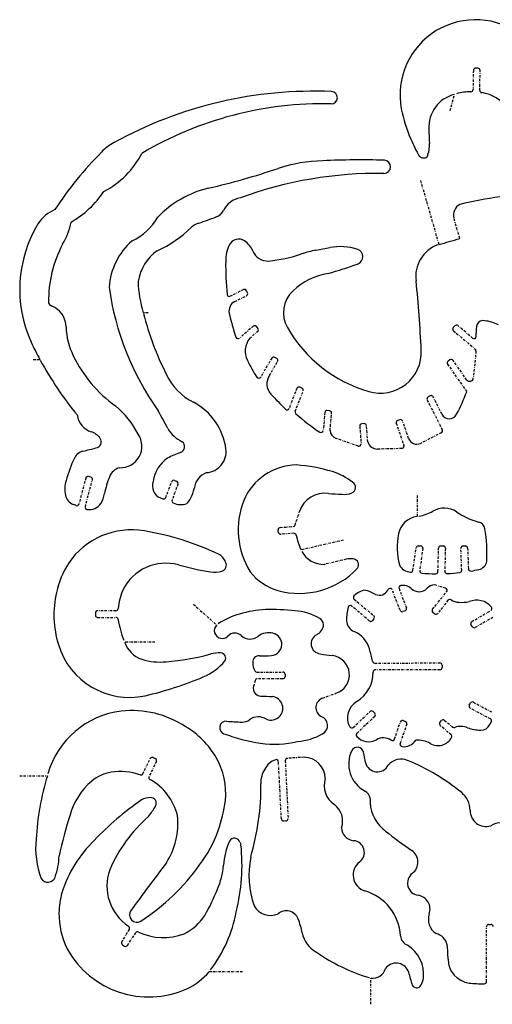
# Model space of a CAD drawing. Extents: x 0 to 243, y 0 to 201.
# Tile 1 of 2: x 0 to 96, y 1 to 201. Entities that reach past the tile are written whole.
import ezdxf

# ---------------------------------------------------------------- set-up
doc = ezdxf.new("R2010")
doc.units = 0
doc.linetypes.add('BORDER', pattern=[1.75, 0.5, -0.25, 0.5, -0.25, 0, -0.25])
doc.layers.add('GREEN', color=3, linetype='CONTINUOUS')

msp = doc.modelspace()

# ---------------------------------------------------------------- linework, layer by layer
at = {"layer": 'GREEN', "linetype": 'BORDER'}
for p, q in [((92.451, 191.046243), (92.396, 187.145243)), ((93.371, 191.502243), (92.925, 191.506243)), ((93.771, 186.975243), (93.831, 191.028243)), ((87.727, 182.877243), (88.614, 186.156243)), ((81.71, 168.571243), (85.427, 155.557243)), ((89.677, 156.772243), (88.495, 160.893243)), ((45.595, 146.348243), (42.923, 145.000243)), ((43.843, 143.919243), (46.216, 145.115243)), ((46.419, 145.732243), (46.212, 146.141243)), ((26.16, 141.651243), (25.171, 141.651243)), ((47.592, 138.891243), (44.809, 136.463243)), ((48.539, 138.500243), (48.24, 138.845243)), ((88.647, 138.956243), (88.352, 138.606243)), ((92.304, 136.476243), (89.295, 139.011243)), ((46.874, 136.435243), (48.498, 137.852243)), ((88.407, 137.958243), (92.823, 134.236243)), ((52.394, 132.313243), (51.998, 132.548243)), ((92.984, 133.836243), (92.446, 128.344243)), ((2.755, 132.120243), (4.117, 132.120243)), ((51.373, 132.382243), (49.114, 128.532243)), ((50.904, 128.863243), (52.56, 131.683243)), ((87.198, 131.136243), (91.117, 125.538243)), ((87.69, 132.042243), (87.313, 131.780243)), ((91.085, 127.989243), (88.329, 131.927243)), ((56.474, 126.195243), (54.906, 122.143243)), ((56.161, 121.563243), (57.758, 125.699243)), ((57.495, 126.292243), (57.068, 126.458243)), ((83.665, 124.691243), (83.255, 124.489243)), ((86.057, 120.961243), (84.281, 124.489243)), ((83.048, 123.868243), (86.121, 117.768243)), ((62.187, 121.283243), (61.861, 117.649243)), ((63.14, 121.655243), (62.684, 121.697243)), ((63.245, 117.653243), (63.558, 121.158243)), ((69.304, 118.495243), (69.584, 114.921243)), ((70.182, 119.029243), (69.727, 118.992243)), ((70.937, 115.330243), (70.679, 118.605243)), ((76.751, 119.098243), (78.306, 114.571243)), ((77.473, 119.829243), (77.041, 119.682243)), ((79.263, 116.025243), (78.057, 119.544243)), ((85.914, 117.152243), (81.678, 115.013243)), ((68.972, 114.452243), (64.492, 116.025243)), ((77.878, 113.959243), (72.928, 113.844243)), ((13.469, 107.943243), (12.103, 102.653243)), ((13.381, 102.096243), (14.803, 107.598243)), ((14.476, 108.154243), (14.03, 108.269243)), ((29.771, 103.968243), (30.949, 107.179243)), ((32.246, 106.705243), (31.045, 103.430243)), ((31.542, 107.455243), (31.97, 107.299243)), ((11.486, 102.340243), (10.902, 102.574243)), ((28.681, 103.881243), (29.182, 103.697243)), ((80.978, 104.355243), (80.978, 100.104243)), ((56.134, 98.375243), (57.031, 101.153243)), ((52.698, 96.926243), (52.665, 97.381243)), ((53.093, 97.873243), (55.729, 98.057243)), ((55.858, 96.686243), (53.19, 96.498243)), ((65.946, 95.256243), (57.339, 93.296243)), ((80.141, 89.142243), (80.781, 93.701243)), ((81.236, 94.097243), (81.701, 94.097243)), ((82.156, 93.572243), (81.526, 89.083243)), ((85.247, 88.880243), (85.367, 93.646243)), ((85.827, 94.097243), (86.287, 94.097243)), ((86.747, 93.623243), (86.627, 88.940243)), ((90.077, 89.142243), (89.912, 93.618243)), ((90.372, 94.097243), (90.827, 94.097243)), ((91.287, 93.650243), (91.448, 89.423243)), ((66.553, 91.387243), (62.049, 90.334243)), ((77.519, 80.991243), (75.932, 85.127243)), ((77.321, 85.407243), (78.807, 81.483243)), ((84.139, 81.203243), (87.014, 84.745243)), ((86.788, 85.476243), (84.58, 86.143243)), ((68.158, 83.227243), (72.128, 79.892243)), ((87.285, 83.029243), (85.21, 80.347243)), ((15.428, 80.444243), (15.428, 79.984243)), ((19.601, 80.904243), (15.888, 80.904243)), ((35.438, 82.201243), (40.13, 77.974243)), ((71.24, 78.834243), (67.666, 81.838243)), ((78.54, 80.890243), (78.113, 80.724243)), ((84.557, 80.274243), (84.208, 80.554243)), ((92.143, 78.691243), (96.025, 80.936243)), ((15.888, 79.524243), (19.591, 79.524243)), ((72.183, 79.243243), (71.889, 78.889243)), ((96.43, 79.505243), (92.828, 77.486243)), ((92.198, 77.661243), (91.972, 78.066243)), ((27.559, 74.505243), (21.353, 74.505243)), ((48.337, 68.392243), (53.608, 68.392243)), ((72.349, 70.227243), (85.615, 70.241243)), ((85.615, 68.861243), (72.468, 68.861243)), ((86.075, 69.781243), (86.075, 69.321243)), ((47.973, 66.662243), (47.78, 65.880243)), ((53.608, 67.016243), (48.42, 67.012243)), ((54.068, 67.932243), (54.068, 67.476243)), ((61.778, 63.083243), (64.446, 64.063243)), ((92.474, 62.237243), (96.388, 60.130243)), ((67.983, 57.113243), (71.397, 60.337243)), ((72.05, 60.319243), (72.363, 59.988243)), ((91.632, 61.648243), (91.848, 62.053243)), ((95.915, 58.824243), (91.821, 61.023243)), ((72.344, 59.334243), (68.715, 55.907243)), ((78.149, 58.483243), (78.582, 58.332243)), ((85.652, 58.125243), (85.951, 58.479243)), ((86.595, 58.534243), (88.242, 57.182243)), ((76.392, 54.753243), (77.565, 58.194243)), ((78.872, 57.752243), (77.524, 53.791243)), ((87.901, 55.604243), (85.703, 57.476243)), ((95.813, 57.669243), (96.103, 58.194243)), ((25.107, 47.669243), (26.616, 50.742243)), ((27.227, 50.953243), (27.641, 50.751243)), ((54.119, 50.309243), (54.699, 38.510243)), ((57.96, 51.036243), (54.547, 50.792243)), ((27.853, 50.134243), (26.367, 47.117243)), ((53.323, 38.446243), (52.748, 50.111243)), ((0, 47.264243), (5.649, 47.264243)), ((54.262, 38.027243), (53.806, 38.009243)), ((95.137, 5.294243), (95.137, 16.490243)), ((95.597, 16.950243), (96.057, 16.950243)), ((22.31, 15.933243), (20.792, 13.422243)), ((21.965, 12.672243), (23.635, 15.207243)), ((20.93, 12.801243), (21.33, 12.539243)), ((45.439, 7.285243), (38.594, 7.285243)), ((71.567, 0.652243), (71.567, 5.997243))]:
    msp.add_line(p, q, dxfattribs=at)
at = {"layer": 'GREEN', "linetype": 'CONTINUOUS'}
for centre, radius, start, end in [((92.891086, 186.010049), 15.377416, -17.210065, 190.517033), ((92.920041, 191.037139), 0.46913, 89.394372, 178.88811), ((93.361897, 191.033202), 0.46913, -0.605628, 88.88811), ((59.993345, 102.296823), 84.513661, 87.598242, 118.810505), ((63.483805, 185.476062), 1.26122, -91.445036, 87.673649), ((92.019577, 175.68728), 11.008251, 90.414184, 105.768885), ((91.944602, 187.14662), 0.4514, -90.584107, -0.174766), ((94.230815, 186.96991), 0.459846, 179.335578, 261.393495), ((90.244238, 179.499367), 6.853588, 103.760642, 183.958455), ((92.978171, 178.671546), 7.93253, -8.527754, 81.41727), ((61.7336, 112.022516), 72.213175, 88.636449, 120.681247), ((109.735456, 189.909201), 32.659338, -168.151153, -156.836115), ((135.546527, 178.984458), 52.139543, 179.954083, 183.134744), ((112.250265, 190.953169), 35.382082, -156.883764, -150.464727), ((23.056703, 168.691511), 8.545049, 116.342177, 138.135398), ((77.101213, 175.771148), 6.394048, -21.312118, 3.246392), ((65.92729, 124.76772), 69.905701, 134.772678, 147.159007), ((8.910656, 182.342765), 17.964031, -62.688696, -27.215064), ((69.358481, 30.736874), 142.073784, 88.001527, 93.051254), ((74.266756, 171.390499), 1.334545, -91.19172, 88.014209), ((82.50364, 175.067174), 1.870192, -123.699059, -96.004681), ((82.43794, 174.093054), 0.895291, -98.345249, -46.165408), ((8.496365, 300.158502), 136.432667, -77.302828, -71.110778), ((62.480148, 140.633865), 31.982696, 91.225718, 107.871866), ((73.096224, 88.147621), 81.916594, 89.20067, 110.081227), ((43.72449, 145.880519), 21.820361, 103.896288, 135.552877), ((0.919104, 177.057371), 19.429851, -60.543426, -33.330688), ((45.869051, 160.273876), 4.893662, 100.586366, 153.200982), ((112.174606, 68.405974), 97.928245, 93.503065, 103.273091), ((10.05612, 155.738123), 7.507129, 112.411358, 146.959551), ((90.842274, 161.565165), 2.441552, 118.1339, 195.974113), ((18.201655, 166.689627), 11.379102, -65.668613, -29.07306), ((11.888954, 234.701414), 78.730007, -71.769419, -69.02515), ((39.111886, 163.687171), 2.676666, -69.002691, -26.801904), ((25.988025, 146.362803), 25.987509, 148.783995, 204.380645), ((-2.417266, 162.475699), 13.101289, -31.495137, -10.272963), ((17.99434, 176.293507), 24.184926, -65.465278, -45.57561), ((38.060764, 155.332262), 4.842947, 108.56331, 130.383736), ((44.61471, 154.534157), 2.116421, 56.462356, 151.092065), ((35.872201, 336.937701), 188.028053, -74.719187, -73.372216), ((31.169784, 143.888832), 25.305169, 152.352401, 180.316059), ((32.188052, 145.842808), 14.008975, 131.584285, 175.839191), ((49.337894, 152.254296), 7.358794, 153.330489, 180.895841), ((43.223203, 152.395182), 4.668144, 22.628123, 56.731134), ((39.255935, 274.076181), 121.5424, -79.989254, -78.632065), ((65.382028, 144.06407), 11.068773, 71.473802, 101.300761), ((87.520967, 149.077876), 6.807097, 109.88183, 188.053284), ((33.832504, 146.332536), 9.846055, 126.058557, 170.307373), ((50.545454, 155.451869), 3.26651, -157.298846, -86.866682), ((47.823511, 182.072435), 30.022629, -84.456001, -71.326503), ((63.82079, 134.806967), 19.876651, 99.956816, 108.736758), ((68.399326, 153.085289), 1.556346, -69.317908, 71.273206), ((106.378882, 151.37315), 64.403439, 179.318438, 185.349967), ((39.739398, 230.89123), 84.472856, -74.132098, -69.770165), ((65.163699, 135.912173), 13.921054, 99.625475, 132.795291), ((74.426348, 154.593917), 56.740007, -172.16517, -144.512918), ((48.885285, 148.812332), 24.77193, -178.098216, -163.197068), ((-175.964871, 121.788578), 258.093025, 2.712405, 5.856622), ((42.716085, 145.413678), 0.462323, -174.360168, -63.412995), ((45.796981, 145.927245), 0.466943, 27.277201, 115.630178), ((46.007111, 145.525864), 0.4607, -63.036904, 26.61332), ((59.845335, 141.654245), 6.094407, 132.781332, 209.954403), ((6.829471, 143.980803), 0.991879, -166.499371, -109.400427), ((4.677086, 138.614111), 4.791445, 1.448646, 67.63833), ((44.790565, 142.002818), 2.137888, 116.309816, 192.331272), ((84.945271, 156.854757), 61.669708, -165.600114, -153.265528), ((82.630679, 150.064351), 40.827167, -167.957439, -160.827617), ((22.705876, 138.927056), 13.240266, -179.169921, -152.845165), ((47.892415, 138.535998), 0.465239, 41.659308, 130.219728), ((79.043355, 152.692743), 28.239662, -150.089761, -106.235373), ((88.708574, 138.310173), 0.463467, 140.296549, 229.406331), ((88.998931, 138.654669), 0.463467, 50.296549, 139.406331), ((98.010985, 137.824876), 4.99823, 162.927761, 184.172095), ((94.406251, 138.778094), 1.280963, 73.968925, 156.335705), ((93.858675, 132.101673), 7.958772, 62.236942, 83.497346), ((44.504154, 136.811813), 0.463068, -160.369388, -48.828288), ((48.195096, 138.196705), 0.4587, -48.673091, 41.432351), ((92.597208, 136.831755), 0.460825, -129.514071, -0.685322), ((88.361506, 136.907875), 4.697203, -0.995792, 6.765604), ((69.178296, 167.63691), 74.12426, -154.422599, -151.370073), ((50.101551, 133.824339), 4.151374, 141.029125, 207.192416), ((35.270745, 144.56181), 27.001497, -154.375045, -125.703288), ((51.764973, 132.166023), 0.447654, 58.630674, 151.118014), ((73.485496, 133.60869), 8.362769, -106.231096, 2.697344), ((92.526711, 133.884585), 0.459837, -6.034618, 49.884189), ((70.288176, 168.246082), 75.392485, -151.241417, -140.932678), ((71.011933, 143.57435), 27.22057, -154.666975, -146.408909), ((52.170103, 131.917378), 0.454796, -30.984992, 60.507928), ((87.579461, 131.400393), 0.463991, 125.049265, 214.701391), ((87.952, 131.665243), 0.4591, 34.797763, 124.797763), ((40.841684, 134.178861), 12.086867, -155.216934, -116.746835), ((48.719923, 128.763962), 0.457154, -146.89009, -30.455754), ((53.440572, 127.148272), 3.061914, 145.937454, 222.663402), ((56.901985, 126.030907), 0.458451, 68.769384, 158.994399), ((91.701015, 128.413966), 0.748241, -145.414932, -5.346747), ((136.052958, 203.430791), 115.506695, -137.282742, -135.159035), ((57.332378, 125.865298), 0.456868, -21.313059, 69.148358), ((83.471553, 124.072059), 0.47004, 117.433028, 205.697074), ((83.872, 124.282243), 0.458399, 26.844541, 116.844541), ((48.512043, 142.024022), 45.683294, -27.488098, -21.153702), ((8.477664, 109.041656), 17.508976, 26.58091, 50.930149), ((29.588233, 112.27381), 12.540487, 7.19398, 62.380362), ((15.764037, 121.234779), 4.04252, -172.844651, -107.20937), ((-401.136706, -116.051818), 490.771821, 28.487512, 28.970126), ((54.475243, 122.312488), 0.462812, -134.474599, -21.449929), ((56.576027, 121.394439), 0.448042, 157.866935, 228.815983), ((84.79507, 153.002788), 42.820206, -131.751578, -123.520886), ((62.641071, 121.243458), 0.455811, 84.595831, 174.992628), ((63.104819, 121.201375), 0.455229, -5.43683, 85.567607), ((87.553358, 121.708987), 1.672785, -153.448267, -27.43585), ((69.764, 118.532243), 0.461486, 94.598673, 184.598673), ((70.217356, 118.567402), 0.463193, 4.686095, 94.377675), ((77.188, 119.245243), 0.461062, 108.592138, 198.592138), ((77.626485, 119.402908), 0.453121, 18.174569, 109.799412), ((13.518363, 114.004716), 3.528273, 35.015712, 72.692904), ((20.554435, 114.401311), 4.353493, -93.11322, 34.645238), ((35.71362, 121.102152), 6.300274, -150.818126, -114.259765), ((61.401291, 117.690042), 0.461516, -123.286299, -5.071717), ((65.106909, 117.787827), 1.866766, -175.865674, -109.232225), ((85.716053, 117.561541), 0.454651, -64.190393, 27.041684), ((15.375709, 115.315329), 1.255108, -82.75473, 34.667034), ((32.339391, 114.351785), 1.27677, -70.908188, 52.025531), ((69.128009, 114.882466), 0.457637, -109.931835, 4.860605), ((72.882099, 115.859552), 2.015831, -164.777036, -88.695238), ((77.863501, 114.425043), 0.466026, -88.217086, 18.283328), ((80.923862, 116.601128), 1.75787, -160.876572, -64.595438), ((13.691875, 110.731663), 2.833699, 106.459108, 153.314815), ((3.043168, 161.328565), 48.881182, -78.37977, -75.194736), ((38.631821, 96.171898), 17.961291, 109.091781, 118.334731), ((37.78812, 113.312961), 4.275021, -86.219376, 7.138943), ((34.442817, 100.809257), 25.834421, 154.320539, 165.186941), ((34.135049, 106.269514), 6.989208, 125.192414, 171.759696), ((56.561597, 98.785522), 11.822147, 90.889834, 157.302715), ((53.920379, 76.776277), 33.919117, 73.208967, 85.844973), ((21.206226, 107.04084), 3.141583, 106.423337, 158.166214), ((39.504175, 105.354365), 3.961591, 111.224295, 173.013386), ((60.304063, 97.884969), 11.866276, 50.743259, 73.274601), ((14.95332, 105.653245), 5.762015, 162.204419, 192.132309), ((13.915328, 107.820876), 0.462798, 75.653843, 164.668342), ((14.363997, 107.714211), 0.454062, -14.797424, 75.719506), ((38.503628, 100.388721), 21.673748, 158.84887, 168.32872), ((29.703392, 106.333159), 2.656535, 159.321535, 247.364987), ((31.38333, 107.021107), 0.462223, 69.923438, 159.993926), ((31.811432, 106.864444), 0.462811, -20.119964, 69.963505), ((67.230209, 106.019372), 1.20428, -68.068729, 61.057373), ((11.857851, 104.987643), 2.595795, -167.871264, -111.606539), ((9.946112, 106.277855), 7.48468, -28.206263, -11.59694), ((26.235942, 108.11695), 9.610598, -26.763296, -13.727925), ((62.085547, 99.520599), 5.311683, 80.819509, 162.09929), ((68.716103, 210.117895), 105.512257, -93.141943, -91.647277), ((66.203008, 108.552617), 3.93786, -97.588264, -67.971059), ((11.656611, 102.768555), 0.461042, -111.719083, -14.484161), ((14.157254, 104.411488), 2.912057, -97.780977, -35.023013), ((29.337781, 104.134239), 0.463933, -109.620207, -20.965299), ((31.475304, 103.274206), 0.457722, 160.068338, 244.74248), ((32.815281, 106.088393), 3.574638, -115.435368, -69.724784), ((32.104617, 104.94959), 2.950157, -48.641175, -23.161053), ((60.791648, 97.40658), 16.260676, 158.57154, 211.794529), ((13.821108, 101.978189), 0.455666, 164.984522, 262.673523), ((79.993875, 108.281555), 8.234088, -80.548615, -59.330179), ((86.474613, 97.34404), 4.479262, 55.448684, 120.607178), ((97.071959, 112.735752), 14.20786, -124.546686, -104.448333), ((55.698758, 98.51266), 0.45642, -86.200826, -17.522218), ((81.507475, 95.743949), 4.392323, 96.923584, 169.196622), ((93.09094, 97.283166), 1.749298, 9.744472, 75.56527), ((22.810201, 81.842154), 15.546853, 80.354883, 145.935967), ((15.472888, 38.977065), 59.035372, 64.908208, 80.304648), ((53.125, 97.413243), 0.461112, 93.979382, 183.979382), ((53.158, 96.958243), 0.461112, -176.020618, -86.020618), ((55.890371, 96.22648), 0.460901, 12.119009, 94.027401), ((91.337959, 93.808475), 14.411477, 168.963838, 194.364062), ((66.949302, 92.725974), 28.285179, -3.589224, 9.879897), ((71.261836, 99.564613), 15.268852, -167.743622, -155.761667), ((39.146752, 89.785795), 2.984024, 19.649998, 62.859211), ((61.924455, 95.360104), 5.027404, -151.435253, -88.580454), ((81.236998, 93.636701), 0.460543, 90.124179, 171.943858), ((81.701252, 93.637794), 0.459449, -8.202622, 90.031388), ((85.826847, 93.637309), 0.459934, 89.980989, 178.886968), ((86.286852, 93.636892), 0.460351, -1.699042, 89.981524), ((90.373074, 93.635834), 0.46141, 90.1334, 182.184963), ((90.826868, 93.636918), 0.460325, 1.65873, 89.983594), ((24.97948, 80.864308), 17.896203, 147.232693, 167.852327), ((29.789859, 80.850967), 9.730831, 74.819391, 154.173084), ((40.849652, 90.177331), 1.26517, -74.488423, 28.924676), ((67.463874, 87.764879), 3.735132, 81.220118, 104.114862), ((67.844932, 90.246359), 1.224567, -35.328147, 81.118265), ((93.157912, 91.2954), 2.049513, -78.057995, -9.553563), ((50.454736, 156.607715), 68.793837, -105.268828, -99.679473), ((39.632016, 94.534911), 5.789673, -97.383353, -74.410007), ((55.820657, 95.771149), 11.241341, -141.928523, -106.66988), ((56.933975, 100.831825), 16.413217, -105.325224, -43.478198), ((79.81948, 91.488774), 2.746283, -152.795051, -93.370915), ((79.686763, 89.204875), 0.458535, -93.5964, -7.85063), ((81.977703, 89.018339), 0.456342, 171.823269, 265.764586), ((85.419893, 132.064162), 43.639566, -94.568451, -90.836227), ((84.788648, 88.88762), 0.458412, -90.705896, -0.922071), ((87.087773, 88.931561), 0.460854, 178.920551, 272.764497), ((85.253207, 129.082149), 40.653332, -87.382173, -83.765608), ((89.614636, 89.128716), 0.462562, -83.375216, 1.675702), ((91.908912, 89.441698), 0.461282, -177.707132, -80.883366), ((86.381797, 122.823524), 34.297578, -80.602509, -77.881557), ((27.591236, 80.070751), 20.617708, 167.223739, 197.138007), ((31.576069, 80.350185), 11.561429, 155.795858, 175.152142), ((71.255553, 80.850551), 4.368356, 114.731209, 135.759245), ((70.303466, 83.353196), 1.706694, 69.541676, 120.86122), ((65.190542, 70.071284), 15.938659, 62.626354, 69.009421), ((73.323126, 85.951237), 1.90412, -114.980406, -26.580047), ((75.628629, 84.77857), 0.682637, 123.586236, 151.981484), ((75.501469, 84.958556), 0.462398, 21.395783, 122.797666), ((77.756172, 85.568868), 0.464217, 101.200652, 200.375243), ((78.120227, 83.655865), 2.411542, 46.572769, 100.856825), ((81.370895, 87.093457), 2.31962, -133.369883, -44.512867), ((84.732841, 83.665182), 2.482769, 93.529408, 133.462334), ((86.656106, 85.03503), 0.460505, -38.997117, 73.356729), ((68.45344, 83.577595), 0.458292, 135.600509, 229.860227), ((87.648005, 82.744267), 0.461502, 56.756453, 141.866397), ((89.702797, 85.91431), 3.316248, -122.910202, -94.025414), ((89.858661, 93.342688), 10.743478, -92.073213, -80.574864), ((93.13007, 79.131764), 3.916167, 39.56622, 112.712654), ((15.888, 80.444243), 0.46, 90, 180), ((19.598682, 81.362947), 0.45871, -89.710445, -4.464165), ((51.599585, 57.67274), 23.538775, 93.745305, 106.779992), ((50.100875, 14.683395), 66.477859, 84.872636, 90.033505), ((55.246945, 69.054435), 11.867469, 60.031661, 86.158624), ((76.210486, 79.156953), 9.602322, 165.24062, 181.818468), ((67.371431, 81.481318), 0.462781, 50.467245, 164.724459), ((77.946918, 81.148999), 0.456071, -159.763134, -68.644219), ((78.372359, 81.322333), 0.463471, -68.794867, 20.315274), ((84.498, 80.913243), 0.461499, 141.068742, 231.068742), ((84.848256, 80.626011), 0.456695, -129.623953, -37.618627), ((95.799792, 81.332857), 0.456094, -60.410915, 40.035141), ((15.888, 79.984243), 0.46, 180, 270), ((19.589599, 79.060441), 0.463804, 9.531551, 89.826967), ((41.023257, 82.549296), 21.251952, -170.761036, -158.82653), ((48.128478, 67.253148), 13.375819, 104.391362, 125.11734), ((60.201011, 77.939159), 1.702265, -43.879585, 55.098134), ((69.08371, 78.926476), 2.471825, -178.279043, -112.34412), ((71.537689, 79.178114), 0.454825, -130.88272, -39.429279), ((71.839129, 79.540932), 0.454825, -40.88272, 50.570721), ((92.375671, 78.291691), 0.46236, 120.213512, 209.183187), ((41.27069, 76.842204), 1.607073, 135.218099, 316.16853), ((43.840667, 74.380236), 1.951872, 47.193985, 136.27996), ((50.764044, 72.895413), 3.518742, 76.591718, 127.972937), ((51.109787, 74.054315), 2.312243, -85.18187, 78.266619), ((59.351568, 78.325166), 2.600709, -63.130115, -37.021468), ((66.107743, 71.665704), 5.375163, 15.556301, 67.738956), ((92.602042, 77.894295), 0.466437, -150.023558, -61.024664), ((26.755844, 76.384258), 5.720264, -160.82322, -109.323504), ((46.967598, 77.771103), 2.660693, -132.589441, -52.182447), ((61.462742, 74.158204), 2.070548, 116.867572, 263.935688), ((22.365009, 78.337301), 15.113183, -163.303461, -77.857398), ((40.697257, 65.337609), 6.960371, 87.886083, 104.63199), ((40.91189, 71.210467), 1.083594, -31.378998, 87.772856), ((34.085332, 62.713472), 38.625383, 11.774289, 15.610227), ((28.617824, 83.479841), 13.045639, -106.727618, -84.500852), ((26.202665, 118.425051), 48.07075, -85.627024, -74.636031), ((32.829279, 78.220506), 11.768964, -67.035849, -40.059252), ((48.786032, 70.408384), 1.306282, 87.324853, 182.507125), ((51.788172, 70.556911), 4.312079, -177.266193, -153.683546), ((49.797433, 90.196877), 18.508054, -92.943571, -85.330923), ((71.760386, 135.032759), 63.806126, -99.486651, -97.28179), ((63.254993, 67.821247), 3.94222, -72.415273, 83.913294), ((72.34842, 70.686893), 0.45965, -168.498701, -89.927749), ((48.3231, 68.834724), 0.442699, -154.658475, -88.200657), ((53.608, 67.932243), 0.46, 0, 90), ((65.301958, 68.166014), 6.70969, -59.424485, 1.889475), ((72.468148, 68.400892), 0.460351, 90.018476, 181.699042), ((85.615, 69.781243), 0.46, 0, 90), ((85.615, 69.321243), 0.46, -90, 0), ((10.059088, 132.047252), 70.213809, -77.259283, -67.064529), ((48.420273, 66.551453), 0.46079, 90.033884, 166.087845), ((53.608, 67.476243), 0.46, -90, 0), ((49.157279, 65.093246), 1.586273, 150.255732, 268.942383), ((55.450608, 179.659684), 116.324396, -93.115747, -91.929497), ((51.209477, 61.005885), 2.417241, -112.536925, 82.284545), ((62.407518, 61.141981), 2.040782, 107.966991, 242.049945), ((70.629653, 59.062735), 3.83817, 119.923627, 208.637258), ((92.250703, 61.840058), 0.455651, 60.655355, 152.103904), ((22.922323, 42.713513), 17.862883, 97.130527, 164.016509), ((22.78449, 40.381119), 20.164635, 56.758909, 95.919184), ((71.714453, 60.000053), 0.463113, 43.568949, 133.273125), ((92.039701, 61.430455), 0.462225, 151.889478, 241.761155), ((42.06235, 57.052791), 1.304532, 86.763528, 250.877516), ((64.372617, 436.275601), 378.573988, -93.367368, -92.881428), ((45.350606, 60.69201), 2.511782, -90.196314, -53.717387), ((48.636949, 56.218663), 3.038974, 57.204184, 126.319576), ((60.843643, 57.52244), 1.915634, -62.371276, 71.51523), ((72.025742, 59.670765), 0.463179, -46.5978, 43.269623), ((78.000685, 58.04839), 0.45945, 71.167017, 161.491194), ((78.436535, 57.89701), 0.458898, -18.38906, 71.519163), ((86.300861, 58.180513), 0.460046, 50.255299, 139.507557), ((95.695036, 58.415552), 0.464126, -28.478578, 61.710121), ((24.856415, 42.2016), 17.521705, 30.036974, 59.162986), ((67.66351, 57.440699), 0.457495, -151.619837, -45.705479), ((86.002, 57.826243), 0.460327, 139.493208, 229.493208), ((88.533624, 57.539775), 0.461382, -129.202648, -71.109643), ((89.907563, 53.534632), 3.772868, 68.6358, 108.939577), ((94.162514, 64.965488), 8.424971, -109.992796, -91.159698), ((94.007507, 58.551868), 2.009685, -90.442098, -26.051941), ((54.23514, 89.134867), 35.6178, -110.717444, -98.378835), ((51.918633, 72.969205), 19.287236, -98.568483, -75.87333), ((55.978987, 65.51913), 11.272471, -86.709553, -59.312222), ((69.021512, 55.576088), 0.451236, 132.786898, 222.155562), ((71.106677, 57.388607), 3.21397, -138.838949, -60.32189), ((74.135196, 52.085511), 2.892975, 57.090235, 119.787737), ((75.959081, 54.892894), 0.454886, -123.653026, -17.878692), ((78.215225, 56.258936), 3.089316, -95.576898, -35.220691), ((81.192364, 49.658585), 4.839938, 59.277422, 95.374858), ((85.242994, 56.547193), 3.151472, -120.047407, -28.711176), ((87.604445, 55.253852), 0.459042, -28.723662, 49.756917), ((73.288432, 49.637521), 6.245458, 154.001092, 242.193421), ((68.814098, 51.765185), 1.292174, 12.426465, 151.82815), ((77.962806, 53.644469), 0.462702, 161.505661, 264.069685), ((27.026222, 50.544495), 0.455397, 63.839621, 154.263602), ((27.438392, 50.336706), 0.461401, -26.02737, 63.952613), ((27.438784, 43.68045), 14.545896, -5.769326, 30.085753), ((53.569582, 46.661371), 4.11889, 110.427494, 151.729147), ((52.288397, 50.088468), 0.460167, 2.836843, 109.868923), ((54.578553, 50.333151), 0.460174, 93.931701, 182.978173), ((57.840639, 46.602245), 4.435604, 1.356407, 88.457998), ((35.154418, 44.436106), 35.740529, 8.823267, 12.289038), ((77.754113, 47.196835), 3.435589, 67.821944, 140.346281), ((62.114098, 9.364304), 44.373436, 50.928863, 67.561588), ((54.337917, 45.833035), 5.200777, 147.697904, 182.477253), ((72.892074, 50.544103), 2.499692, -165.500306, -27.516297), ((56.662864, 31.539798), 53.382324, 162.86868, 177.01437), ((20.056593, 39.681236), 8.412409, 99.542438, 129.779864), ((20.542654, 36.13769), 11.987988, 70.516865, 99.02574), ((24.692854, 47.876976), 0.463325, -109.132154, -26.638089), ((26.784248, 46.914989), 0.463683, 154.139003, 239.799186), ((20.653808, 36.220912), 11.862948, 13.927457, 60.191006), ((66.697025, 45.25692), 4.653788, 161.841699, 236.700155), ((23.99838, 35.299447), 14.303743, 130.683795, 163.865982), ((3.768925, 44.564643), 45.385075, -8.11095, 1.317595), ((61.130577, -9.791543), 63.522198, 124.8512, 136.340638), ((26.56499, 39.343254), 3.459868, 88.708031, 120.077579), ((26.68349, 41.651296), 1.151659, -29.382836, 92.014796), ((14.036048, 45.600052), 28.079344, -19.874339, -6.917358), ((69.478313, 42.403158), 1.930917, 5.291817, 62.329635), ((79.090147, 42.234312), 7.69697, 177.416591, 228.1014), ((87.017106, 40.158011), 4.770912, 0.158903, 50.028047), ((14.422481, 48.390691), 15.142735, -38.489719, -28.840506), ((61.586023, 38.004168), 4.224132, -18.537032, 52.764733), ((95.083017, 40.18592), 3.29505, -179.744786, -73.642528), ((90.001055, 13.551132), 83.789219, 162.1216, 168.05218), ((46.920596, 15.593149), 31.185608, 131.454356, 156.392049), ((17.066031, 37.571044), 15.176795, -32.295733, 5.69182), ((-8.651366, 46.562625), 57.963457, -15.930588, -8.333963), ((53.783, 38.469243), 0.460575, -177.137595, -87.137595), ((54.239, 38.487243), 0.460575, -87.137595, 2.862405), ((68.327996, 36.730234), 2.737865, -178.556048, -95.97498), ((113.118882, 80.290523), 58.748209, -131.814776, -131.020148), ((97.73327, 34.879213), 2.750885, 33.318225, 128.761401), ((20.400026, 32.448014), 17.149529, 173.73248, 200.985436), ((14.991596, 45.264921), 27.066779, -36.760459, -19.894823), ((43.769574, 33.334107), 1.176315, 17.572071, 149.888683), ((122.554989, 95.494652), 76.466035, -128.877035, -123.908515), ((33.019679, 15.718956), 25.591185, 134.210613, 162.514391), ((57.030933, 27.746296), 15.558115, 156.603714, 175.351219), ((5.830014, 29.02969), 39.477149, -13.985132, 6.026367), ((48.822626, 34.905257), 4.115383, -162.81366, -155.126229), ((67.838432, 31.614438), 2.401534, -52.811891, 85.113492), ((-6.089688, 31.309185), 14.122698, -19.511571, -1.671485), ((65.781991, 26.934237), 19.062295, 168.74958, 199.034709), ((78.246538, 29.641534), 2.905907, -52.463763, 55.39136), ((463.388451, -302.26592), 545.857258, 142.575202, 143.842552), ((0.496665, 54.966698), 44.494695, -57.035633, -35.598529), ((26.180145, 30.249978), 15.394099, -23.513609, -4.630415), ((71.331642, 27.010437), 3.377682, 127.189313, 253.476501), ((5.738075, 27.112411), 1.572453, -149.157383, -19.317351), ((27.651751, 24.770235), 9.878513, 160.410802, 236.274107), ((81.543226, 25.350508), 2.505291, 127.531752, 261.894755), ((6.39739, 37.275029), 36.365919, -30.550642, -21.227002), ((23.255454, 19.164887), 15.246839, 163.840603, 179.592809), ((67.462318, 14.027298), 10.169778, 3.223995, 73.38063), ((80.789116, 20.062919), 2.835802, -20.576764, 81.873146), ((51.050487, 22.509594), 3.745219, -151.407928, -64.463468), ((24.696111, 19.154128), 16.687536, 179.591021, 205.594055), ((23.887562, 18.905537), 1.511663, 144.038763, 302.825141), ((29.386854, 23.922761), 9.782677, -65.214307, -31.644937), ((16.09947, 24.866373), 28.548496, -37.081003, -10.856551), ((54.315344, 17.127229), 2.595322, 21.140371, 129.486147), ((86.838682, 18.003238), 3.557224, 162.612659, 235.854022), ((21.906979, 16.167402), 0.466108, -30.157046, 56.092367), ((40.583779, 11.660851), 17.374835, 11.790927, 21.622306), ((95.597, 16.490243), 0.46, 90, 180), ((96.057, 16.490243), 0.46, 0, 90), ((24.017363, 14.959161), 0.455791, 64.998377, 147.023978), ((29.242446, 26.235106), 11.971938, -114.856905, -69.229507), ((62.789294, 16.046052), 5.263913, -170.874881, -116.009048), ((79.752342, 14.728013), 2.140219, -176.550606, -108.987392), ((84.168193, 12.065922), 3.068222, 13.8663, 77.313979), ((21.184983, 13.183739), 0.459696, 148.746217, 236.311398), ((21.581846, 12.919202), 0.455846, -123.537426, -32.803515), ((75.26407, 6.749453), 7.059622, -6.377798, 57.511566), ((51.921959, 9.506155), 35.378823, 0.575072, 5.344119), ((26.308235, 21.2145), 19.066966, -150.912667, -65.909409), ((81.290591, 40.481965), 35.829272, -125.50673, -106.359167), ((76.714627, 6.355845), 2.687585, 24.919467, 143.903101), ((92.204216, 9.860193), 4.905216, 179.987739, 262.653644), ((27.692778, 16.748842), 14.43594, -63.690821, -40.961992), ((71.945167, 8.668996), 2.698384, -98.056279, -15.690503), ((64.858922, 2.005883), 15.308441, 10.784165, 20.985188), ((80.912635, 5.063042), 1.033773, -169.251395, -26.967396), ((77.273454, 6.835878), 5.081683, -26.175402, -9.865047), ((94.783706, 36.814055), 31.97999, -95.754849, -90.191177), ((94.677, 5.294243), 0.46, -90, 0)]:
    msp.add_arc(centre, radius, start, end, dxfattribs=at)

doc.saveas('drawing.dxf')
